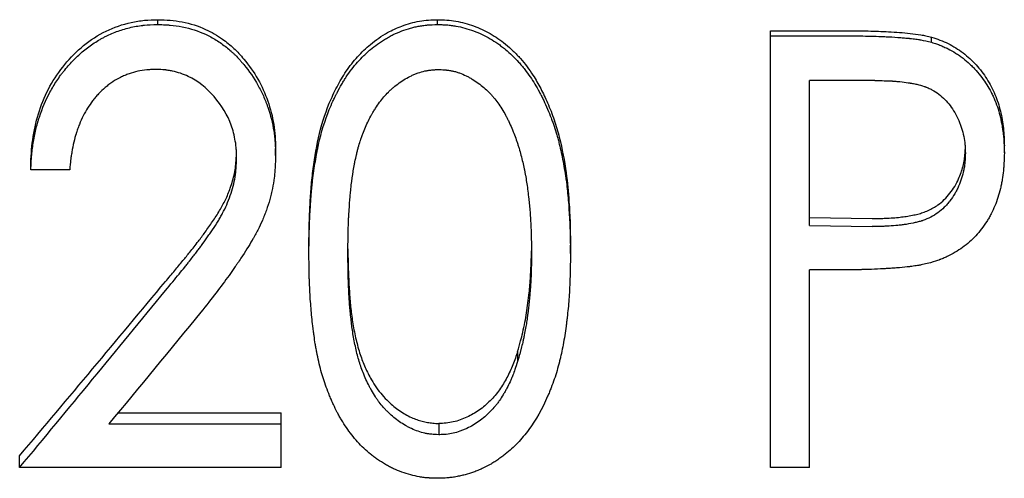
# Model space of a CAD drawing. Header units: millimetres. Extents: x 0 to 420, y 0 to 297.
# Tile 7 of 16: x 145.86 to 157.2, y 134.49 to 139.78. Entities that reach past the tile are written whole.
import ezdxf

# ---------------------------------------------------------------- set-up
doc = ezdxf.new("R2010")
doc.units = ezdxf.units.MM

msp = doc.modelspace()

# ---------------------------------------------------------------- linework, layer by layer
at = {"color": 7, "linetype": 'Continuous', "lineweight": 25}
for p, q in [((147.45, 139.726), (147.45, 139.782)), ((150.673, 139.726), (150.673, 139.782)), ((154.511, 139.596), (154.511, 139.655)), ((154.511, 139.655), (155.37, 139.655)), ((154.511, 139.596), (155.37, 139.596)), ((154.511, 134.619), (154.511, 139.596)), ((156.365, 139.521), (156.365, 139.58)), ((155.712, 139.08), (154.96, 139.08)), ((154.96, 137.408), (154.96, 139.08)), ((157.204, 138.247), (157.204, 138.326)), ((148.806, 138.216), (148.806, 138.296)), ((145.986, 138.049), (145.986, 138.131)), ((146.434, 138.049), (145.986, 138.049)), ((154.96, 137.5), (155.681, 137.489)), ((154.96, 137.408), (155.681, 137.397)), ((149.191, 137.086), (149.191, 137.184)), ((152.204, 137.086), (152.204, 137.184)), ((155.266, 136.897), (154.96, 136.897)), ((154.96, 134.619), (154.96, 136.897)), ((151.595, 135.958), (151.595, 135.841)), ((146.991, 135.25), (148.87, 135.25)), ((148.87, 135.122), (148.87, 135.25)), ((146.885, 135.122), (148.87, 135.122)), ((148.87, 134.619), (148.87, 135.122)), ((150.687, 135.126), (150.687, 134.996)), ((145.857, 134.619), (145.857, 134.755)), ((148.87, 134.619), (145.857, 134.619)), ((154.96, 134.619), (154.511, 134.619))]:
    msp.add_line(p, q, dxfattribs=at)
for points, knots in [([(145.986, 138.131), (145.988, 138.182), (145.993, 138.284), (146.017, 138.486), (146.076, 138.735), (146.197, 139.017), (146.37, 139.272), (146.586, 139.492), (146.847, 139.661), (147.092, 139.745), (147.296, 139.778), (147.399, 139.781), (147.45, 139.782)], [0, 0, 0, 0, 0.062579, 0.125147, 0.250162, 0.375855, 0.500134, 0.625111, 0.750013, 0.874889, 0.93743, 1, 1, 1, 1]), ([(145.986, 138.049), (145.987, 138.084), (145.989, 138.114), (145.991, 138.152), (145.992, 138.164), (145.993, 138.18), (145.993, 138.185), (145.994, 138.192), (145.994, 138.195), (145.994, 138.199), (145.994, 138.201), (145.997, 138.229), (145.999, 138.254), (146.005, 138.306), (146.009, 138.33), (146.021, 138.412), (146.032, 138.464), (146.049, 138.539), (146.056, 138.564), (146.066, 138.6), (146.069, 138.612), (146.075, 138.63), (146.077, 138.636), (146.08, 138.647), (146.082, 138.652), (146.118, 138.762), (146.159, 138.858), (146.218, 138.968), (146.23, 138.989), (146.257, 139.034), (146.271, 139.056), (146.299, 139.099), (146.314, 139.12), (146.337, 139.151), (146.345, 139.161), (146.361, 139.182), (146.368, 139.191), (146.411, 139.244), (146.447, 139.283), (146.501, 139.339), (146.519, 139.356), (146.556, 139.391), (146.574, 139.406), (146.633, 139.456), (146.674, 139.486), (146.739, 139.528), (146.761, 139.542), (146.795, 139.561), (146.806, 139.567), (146.829, 139.58), (146.841, 139.586), (146.897, 139.614), (146.944, 139.633), (147.016, 139.659), (147.041, 139.667), (147.092, 139.681), (147.118, 139.688), (147.169, 139.7), (147.195, 139.705), (147.233, 139.711), (147.245, 139.713), (147.264, 139.715), (147.271, 139.716), (147.28, 139.717), (147.283, 139.717), (147.29, 139.718), (147.294, 139.718), (147.33, 139.722), (147.381, 139.724), (147.45, 139.726)], [0, 0, 0, 0, 0.03125, 0.03125, 0.046875, 0.046875, 0.054688, 0.054688, 0.058594, 0.058594, 0.0625, 0.0625, 0.09375, 0.09375, 0.125, 0.125, 0.1875, 0.1875, 0.21875, 0.21875, 0.234375, 0.234375, 0.242188, 0.242188, 0.25, 0.25, 0.375, 0.375, 0.40625, 0.40625, 0.4375, 0.4375, 0.46875, 0.46875, 0.484375, 0.484375, 0.5, 0.5, 0.5625, 0.5625, 0.59375, 0.59375, 0.625, 0.625, 0.6875, 0.6875, 0.71875, 0.71875, 0.734375, 0.734375, 0.75, 0.75, 0.8125, 0.8125, 0.84375, 0.84375, 0.875, 0.875, 0.90625, 0.90625, 0.921875, 0.921875, 0.929688, 0.929688, 0.933594, 0.933594, 0.9375, 0.9375, 1, 1, 1, 1]), ([(147.45, 139.782), (147.497, 139.781), (147.591, 139.778), (147.777, 139.751), (147.986, 139.687), (148.182, 139.573), (148.327, 139.454), (148.468, 139.301), (148.609, 139.102), (148.724, 138.845), (148.782, 138.62), (148.803, 138.435), (148.805, 138.342), (148.806, 138.296)], [0, 0, 0, 0, 0.062559, 0.125092, 0.249972, 0.349781, 0.424889, 0.499982, 0.626558, 0.749906, 0.87489, 0.937437, 1, 1, 1, 1]), ([(147.45, 139.726), (147.481, 139.725), (147.509, 139.724), (147.544, 139.722), (147.555, 139.722), (147.569, 139.721), (147.574, 139.721), (147.581, 139.72), (147.583, 139.72), (147.587, 139.72), (147.588, 139.72), (147.637, 139.716), (147.682, 139.709), (147.827, 139.68), (147.916, 139.651), (148.041, 139.594), (148.082, 139.572), (148.162, 139.522), (148.202, 139.494), (148.258, 139.449), (148.276, 139.434), (148.302, 139.411), (148.311, 139.403), (148.328, 139.387), (148.335, 139.379), (148.359, 139.356), (148.375, 139.339), (148.399, 139.312), (148.407, 139.303), (148.423, 139.284), (148.432, 139.274), (148.502, 139.189), (148.556, 139.11), (148.625, 138.987), (148.646, 138.945), (148.675, 138.882), (148.684, 138.86), (148.696, 138.828), (148.701, 138.817), (148.709, 138.795), (148.712, 138.785), (148.748, 138.68), (148.771, 138.59), (148.789, 138.475), (148.792, 138.452), (148.796, 138.417), (148.797, 138.405), (148.798, 138.387), (148.799, 138.381), (148.8, 138.372), (148.8, 138.369), (148.8, 138.363), (148.801, 138.359), (148.803, 138.326), (148.805, 138.279), (148.806, 138.216)], [0, 0, 0, 0, 0.03125, 0.03125, 0.046875, 0.046875, 0.054688, 0.054688, 0.058594, 0.058594, 0.0625, 0.0625, 0.125, 0.125, 0.25, 0.25, 0.3125, 0.3125, 0.375, 0.375, 0.40625, 0.40625, 0.421875, 0.421875, 0.4375, 0.4375, 0.46875, 0.46875, 0.484375, 0.484375, 0.5, 0.5, 0.625, 0.625, 0.6875, 0.6875, 0.71875, 0.71875, 0.734375, 0.734375, 0.75, 0.75, 0.875, 0.875, 0.90625, 0.90625, 0.921875, 0.921875, 0.929688, 0.929688, 0.933594, 0.933594, 0.9375, 0.9375, 1, 1, 1, 1]), ([(149.191, 137.184), (149.191, 137.252), (149.192, 137.39), (149.2, 137.597), (149.211, 137.804), (149.239, 138.079), (149.291, 138.422), (149.392, 138.756), (149.512, 139.008), (149.617, 139.191), (149.746, 139.356), (149.876, 139.482), (149.995, 139.571), (150.113, 139.646), (150.269, 139.717), (150.429, 139.761), (150.568, 139.78), (150.638, 139.781), (150.673, 139.782)], [0, 0, 0, 0, 0.0625344, 0.1250675, 0.1876007, 0.2501308, 0.3751439, 0.5000663, 0.562578, 0.6250801, 0.6890172, 0.7500433, 0.7857184, 0.8216034, 0.8750371, 0.9374824, 0.9687369, 1, 1, 1, 1]), ([(149.191, 137.086), (149.191, 137.133), (149.191, 137.174), (149.192, 137.226), (149.192, 137.242), (149.193, 137.264), (149.193, 137.271), (149.193, 137.281), (149.193, 137.284), (149.193, 137.29), (149.193, 137.292), (149.194, 137.328), (149.195, 137.362), (149.197, 137.415), (149.197, 137.432), (149.198, 137.46), (149.199, 137.469), (149.2, 137.488), (149.2, 137.496), (149.202, 137.547), (149.204, 137.585), (149.208, 137.638), (149.209, 137.654), (149.21, 137.679), (149.211, 137.686), (149.212, 137.702), (149.212, 137.708), (149.215, 137.75), (149.218, 137.784), (149.223, 137.836), (149.225, 137.854), (149.228, 137.881), (149.229, 137.89), (149.231, 137.908), (149.232, 137.916), (149.243, 138.005), (149.253, 138.079), (149.27, 138.183), (149.276, 138.217), (149.285, 138.265), (149.288, 138.281), (149.293, 138.305), (149.294, 138.312), (149.297, 138.324), (149.298, 138.328), (149.299, 138.335), (149.3, 138.338), (149.333, 138.485), (149.374, 138.62), (149.438, 138.778), (149.452, 138.81), (149.474, 138.858), (149.482, 138.874), (149.494, 138.898), (149.498, 138.906), (149.504, 138.918), (149.506, 138.922), (149.51, 138.93), (149.512, 138.934), (149.533, 138.975), (149.551, 139.009), (149.578, 139.054), (149.586, 139.069), (149.599, 139.089), (149.603, 139.096), (149.61, 139.106), (149.612, 139.109), (149.616, 139.115), (149.617, 139.118), (149.661, 139.183), (149.705, 139.24), (149.775, 139.319), (149.799, 139.344), (149.836, 139.38), (149.849, 139.392), (149.874, 139.415), (149.887, 139.427), (149.924, 139.458), (149.952, 139.479), (150.013, 139.522), (150.044, 139.543), (150.087, 139.569), (150.102, 139.577), (150.132, 139.594), (150.147, 139.602), (150.195, 139.625), (150.228, 139.639), (150.294, 139.664), (150.328, 139.675), (150.379, 139.689), (150.396, 139.694), (150.429, 139.702), (150.446, 139.705), (150.481, 139.711), (150.499, 139.714), (150.525, 139.717), (150.534, 139.718), (150.547, 139.72), (150.551, 139.72), (150.557, 139.721), (150.56, 139.721), (150.564, 139.721), (150.567, 139.722), (150.591, 139.724), (150.626, 139.725), (150.673, 139.726)], [0, 0, 0, 0, 0.03125, 0.03125, 0.046875, 0.046875, 0.054688, 0.054688, 0.058594, 0.058594, 0.0625, 0.0625, 0.09375, 0.09375, 0.109375, 0.109375, 0.117188, 0.117188, 0.125, 0.125, 0.15625, 0.15625, 0.171875, 0.171875, 0.179688, 0.179688, 0.1875, 0.1875, 0.21875, 0.21875, 0.234375, 0.234375, 0.242188, 0.242188, 0.25, 0.25, 0.3125, 0.3125, 0.34375, 0.34375, 0.359375, 0.359375, 0.367188, 0.367188, 0.371094, 0.371094, 0.375, 0.375, 0.5, 0.5, 0.53125, 0.53125, 0.546875, 0.546875, 0.554688, 0.554688, 0.558594, 0.558594, 0.5625, 0.5625, 0.59375, 0.59375, 0.609375, 0.609375, 0.617188, 0.617188, 0.621094, 0.621094, 0.625, 0.625, 0.6875, 0.6875, 0.71875, 0.71875, 0.734375, 0.734375, 0.75, 0.75, 0.78125, 0.78125, 0.8125, 0.8125, 0.828125, 0.828125, 0.84375, 0.84375, 0.875, 0.875, 0.90625, 0.90625, 0.921875, 0.921875, 0.9375, 0.9375, 0.953125, 0.953125, 0.960938, 0.960938, 0.964844, 0.964844, 0.966797, 0.966797, 0.96875, 0.96875, 1, 1, 1, 1]), ([(150.673, 139.782), (150.708, 139.781), (150.779, 139.78), (150.919, 139.762), (151.09, 139.716), (151.283, 139.626), (151.432, 139.522), (151.546, 139.422), (151.656, 139.305), (151.765, 139.161), (151.864, 138.987), (151.946, 138.815), (152.019, 138.628), (152.097, 138.359), (152.156, 138.043), (152.187, 137.711), (152.202, 137.433), (152.203, 137.267), (152.204, 137.184)], [0, 0, 0, 0, 0.031261, 0.062515, 0.124957, 0.187001, 0.249864, 0.285663, 0.32147, 0.392595, 0.445547, 0.499874, 0.562389, 0.624904, 0.749903, 0.849945, 0.924827, 1, 1, 1, 1]), ([(150.673, 139.726), (150.697, 139.725), (150.717, 139.725), (150.744, 139.724), (150.752, 139.723), (150.763, 139.723), (150.766, 139.723), (150.771, 139.722), (150.773, 139.722), (150.776, 139.722), (150.777, 139.722), (150.796, 139.721), (150.813, 139.719), (150.839, 139.715), (150.848, 139.714), (150.866, 139.711), (150.876, 139.71), (150.952, 139.696), (151.02, 139.678), (151.157, 139.627), (151.219, 139.598), (151.308, 139.545), (151.338, 139.526), (151.382, 139.496), (151.396, 139.485), (151.425, 139.463), (151.44, 139.451), (151.509, 139.395), (151.56, 139.346), (151.619, 139.28), (151.631, 139.266), (151.655, 139.237), (151.667, 139.222), (151.701, 139.179), (151.722, 139.15), (151.76, 139.095), (151.777, 139.068), (151.811, 139.011), (151.829, 138.98), (151.855, 138.931), (151.864, 138.914), (151.877, 138.888), (151.881, 138.881), (151.888, 138.866), (151.892, 138.859), (151.91, 138.82), (151.925, 138.786), (151.955, 138.716), (151.969, 138.682), (151.988, 138.632), (151.994, 138.616), (152.005, 138.584), (152.011, 138.569), (152.027, 138.52), (152.037, 138.487), (152.052, 138.436), (152.057, 138.419), (152.064, 138.393), (152.066, 138.384), (152.071, 138.366), (152.073, 138.356), (152.092, 138.283), (152.106, 138.216), (152.126, 138.112), (152.132, 138.076), (152.141, 138.023), (152.144, 138.004), (152.148, 137.977), (152.149, 137.968), (152.151, 137.954), (152.152, 137.95), (152.153, 137.94), (152.154, 137.935), (152.163, 137.867), (152.17, 137.799), (152.18, 137.691), (152.183, 137.654), (152.188, 137.578), (152.19, 137.539), (152.195, 137.465), (152.196, 137.43), (152.198, 137.381), (152.199, 137.365), (152.2, 137.334), (152.2, 137.323), (152.202, 137.254), (152.203, 137.18), (152.204, 137.086)], [0, 0, 0, 0, 0.015625, 0.015625, 0.023438, 0.023438, 0.027344, 0.027344, 0.029297, 0.029297, 0.03125, 0.03125, 0.046875, 0.046875, 0.054688, 0.054688, 0.0625, 0.0625, 0.125, 0.125, 0.1875, 0.1875, 0.21875, 0.21875, 0.234375, 0.234375, 0.25, 0.25, 0.3125, 0.3125, 0.328125, 0.328125, 0.34375, 0.34375, 0.375, 0.375, 0.40625, 0.40625, 0.4375, 0.4375, 0.453125, 0.453125, 0.460938, 0.460938, 0.46875, 0.46875, 0.5, 0.5, 0.53125, 0.53125, 0.546875, 0.546875, 0.5625, 0.5625, 0.59375, 0.59375, 0.609375, 0.609375, 0.617188, 0.617188, 0.625, 0.625, 0.6875, 0.6875, 0.71875, 0.71875, 0.734375, 0.734375, 0.742188, 0.742188, 0.746094, 0.746094, 0.75, 0.75, 0.8125, 0.8125, 0.84375, 0.84375, 0.875, 0.875, 0.90625, 0.90625, 0.921875, 0.921875, 0.9375, 0.9375, 1, 1, 1, 1]), ([(155.37, 139.655), (155.459, 139.654), (155.625, 139.653), (155.876, 139.644), (156.078, 139.63), (156.221, 139.612), (156.303, 139.596), (156.343, 139.586), (156.365, 139.58)], [0, 0, 0, 0, 0.266792, 0.500026, 0.750017, 0.875017, 0.931621, 1, 1, 1, 1]), ([(155.37, 139.596), (155.464, 139.596), (155.553, 139.595), (155.678, 139.592), (155.719, 139.591), (155.777, 139.589), (155.796, 139.588), (155.824, 139.587), (155.833, 139.586), (155.847, 139.586), (155.852, 139.586), (155.859, 139.585), (155.861, 139.585), (155.865, 139.585), (155.867, 139.585), (155.921, 139.582), (155.968, 139.579), (156.03, 139.574), (156.05, 139.572), (156.077, 139.57), (156.086, 139.569), (156.099, 139.568), (156.103, 139.567), (156.109, 139.567), (156.111, 139.566), (156.115, 139.566), (156.117, 139.566), (156.141, 139.563), (156.163, 139.56), (156.193, 139.556), (156.204, 139.555), (156.219, 139.552), (156.224, 139.552), (156.234, 139.55), (156.239, 139.549), (156.277, 139.543), (156.317, 139.534), (156.365, 139.521)], [0, 0, 0, 0, 0.25, 0.25, 0.375, 0.375, 0.4375, 0.4375, 0.46875, 0.46875, 0.484375, 0.484375, 0.492188, 0.492188, 0.5, 0.5, 0.625, 0.625, 0.6875, 0.6875, 0.71875, 0.71875, 0.734375, 0.734375, 0.742188, 0.742188, 0.75, 0.75, 0.8125, 0.8125, 0.84375, 0.84375, 0.859375, 0.859375, 0.875, 0.875, 1, 1, 1, 1]), ([(156.365, 139.58), (156.398, 139.57), (156.463, 139.549), (156.587, 139.494), (156.733, 139.404), (156.882, 139.264), (157.007, 139.102), (157.101, 138.922), (157.164, 138.728), (157.197, 138.528), (157.202, 138.394), (157.204, 138.326)], [0, 0, 0, 0, 0.062551, 0.125088, 0.250014, 0.37493, 0.499933, 0.624908, 0.749875, 0.874925, 1, 1, 1, 1]), ([(156.365, 139.521), (156.387, 139.514), (156.406, 139.508), (156.43, 139.499), (156.437, 139.497), (156.447, 139.493), (156.451, 139.492), (156.455, 139.49), (156.457, 139.49), (156.459, 139.489), (156.46, 139.489), (156.477, 139.482), (156.493, 139.476), (156.516, 139.465), (156.524, 139.461), (156.54, 139.454), (156.548, 139.45), (156.585, 139.431), (156.614, 139.415), (156.657, 139.387), (156.672, 139.378), (156.7, 139.358), (156.715, 139.347), (156.755, 139.316), (156.781, 139.293), (156.819, 139.258), (156.831, 139.246), (156.855, 139.222), (156.866, 139.21), (156.926, 139.141), (156.967, 139.086), (157.019, 139.005), (157.035, 138.977), (157.059, 138.931), (157.066, 138.915), (157.081, 138.883), (157.089, 138.866), (157.109, 138.818), (157.121, 138.786), (157.142, 138.721), (157.151, 138.687), (157.166, 138.622), (157.173, 138.589), (157.181, 138.538), (157.184, 138.521), (157.188, 138.495), (157.189, 138.487), (157.19, 138.474), (157.191, 138.469), (157.192, 138.463), (157.192, 138.461), (157.192, 138.456), (157.193, 138.454), (157.198, 138.401), (157.202, 138.333), (157.204, 138.247)], [0, 0, 0, 0, 0.03125, 0.03125, 0.046875, 0.046875, 0.054688, 0.054688, 0.058594, 0.058594, 0.0625, 0.0625, 0.09375, 0.09375, 0.109375, 0.109375, 0.125, 0.125, 0.1875, 0.1875, 0.21875, 0.21875, 0.25, 0.25, 0.3125, 0.3125, 0.34375, 0.34375, 0.375, 0.375, 0.5, 0.5, 0.5625, 0.5625, 0.59375, 0.59375, 0.625, 0.625, 0.6875, 0.6875, 0.75, 0.75, 0.8125, 0.8125, 0.84375, 0.84375, 0.859375, 0.859375, 0.867188, 0.867188, 0.871094, 0.871094, 0.875, 0.875, 1, 1, 1, 1]), ([(147.428, 139.209), (147.405, 139.208), (147.384, 139.207), (147.358, 139.206), (147.349, 139.205), (147.338, 139.204), (147.335, 139.204), (147.33, 139.204), (147.328, 139.204), (147.325, 139.203), (147.324, 139.203), (147.287, 139.2), (147.251, 139.194), (147.184, 139.179), (147.151, 139.17), (147.101, 139.152), (147.084, 139.146), (147.059, 139.135), (147.051, 139.132), (147.035, 139.124), (147.026, 139.12), (146.989, 139.102), (146.959, 139.085), (146.915, 139.055), (146.9, 139.045), (146.879, 139.028), (146.871, 139.023), (146.857, 139.011), (146.849, 139.005), (146.816, 138.976), (146.791, 138.952), (146.754, 138.914), (146.742, 138.9), (146.725, 138.88), (146.719, 138.873), (146.708, 138.859), (146.702, 138.851), (146.657, 138.793), (146.621, 138.735), (146.574, 138.641), (146.559, 138.608), (146.538, 138.557), (146.532, 138.539), (146.522, 138.512), (146.519, 138.503), (146.515, 138.49), (146.513, 138.485), (146.511, 138.478), (146.51, 138.476), (146.509, 138.471), (146.508, 138.468), (146.498, 138.439), (146.49, 138.407), (146.473, 138.335), (146.465, 138.293), (146.456, 138.238), (146.453, 138.221), (146.449, 138.196), (146.448, 138.188), (146.446, 138.173), (146.445, 138.168), (146.442, 138.133), (146.438, 138.096), (146.434, 138.049)], [0, 0, 0, 0, 0.03125, 0.03125, 0.046875, 0.046875, 0.054688, 0.054688, 0.058594, 0.058594, 0.0625, 0.0625, 0.125, 0.125, 0.1875, 0.1875, 0.21875, 0.21875, 0.234375, 0.234375, 0.25, 0.25, 0.3125, 0.3125, 0.34375, 0.34375, 0.359375, 0.359375, 0.375, 0.375, 0.4375, 0.4375, 0.46875, 0.46875, 0.484375, 0.484375, 0.5, 0.5, 0.625, 0.625, 0.6875, 0.6875, 0.71875, 0.71875, 0.734375, 0.734375, 0.742188, 0.742188, 0.746094, 0.746094, 0.75, 0.75, 0.8125, 0.8125, 0.875, 0.875, 0.90625, 0.90625, 0.921875, 0.921875, 0.9375, 0.9375, 1, 1, 1, 1]), ([(148.357, 138.19), (148.357, 138.211), (148.357, 138.23), (148.356, 138.254), (148.355, 138.261), (148.355, 138.271), (148.355, 138.274), (148.354, 138.28), (148.354, 138.282), (148.352, 138.316), (148.348, 138.348), (148.331, 138.446), (148.315, 138.508), (148.253, 138.683), (148.187, 138.792), (148.011, 138.997), (147.911, 139.075), (147.743, 139.155), (147.683, 139.175), (147.602, 139.192), (147.586, 139.195), (147.562, 139.199), (147.554, 139.2), (147.543, 139.202), (147.539, 139.202), (147.533, 139.203), (147.531, 139.203), (147.527, 139.203), (147.525, 139.204), (147.502, 139.206), (147.471, 139.207), (147.428, 139.209)], [0, 0, 0, 0, 0.03125, 0.03125, 0.046875, 0.046875, 0.054688, 0.054688, 0.0625, 0.0625, 0.125, 0.125, 0.25, 0.25, 0.5, 0.5, 0.75, 0.75, 0.875, 0.875, 0.90625, 0.90625, 0.921875, 0.921875, 0.929688, 0.929688, 0.933594, 0.933594, 0.9375, 0.9375, 1, 1, 1, 1]), ([(149.64, 137.088), (149.64, 137.223), (149.642, 137.332), (149.645, 137.415), (149.645, 137.418), (149.645, 137.422), (149.645, 137.424), (149.646, 137.429), (149.646, 137.433), (149.646, 137.445), (149.646, 137.452), (149.647, 137.474), (149.648, 137.489), (149.65, 137.532), (149.652, 137.56), (149.657, 137.642), (149.66, 137.693), (149.665, 137.743), (149.666, 137.748), (149.666, 137.756), (149.667, 137.76), (149.668, 137.772), (149.669, 137.78), (149.671, 137.803), (149.673, 137.818), (149.677, 137.863), (149.681, 137.891), (149.691, 137.972), (149.698, 138.021), (149.706, 138.07), (149.708, 138.078), (149.71, 138.09), (149.711, 138.097), (149.715, 138.117), (149.717, 138.13), (149.726, 138.17), (149.732, 138.197), (149.742, 138.239), (149.745, 138.254), (149.753, 138.282), (149.756, 138.296), (149.767, 138.335), (149.775, 138.36), (149.783, 138.386), (149.785, 138.39), (149.787, 138.397), (149.788, 138.401), (149.792, 138.411), (149.794, 138.418), (149.802, 138.439), (149.807, 138.453), (149.822, 138.493), (149.832, 138.519), (149.865, 138.595), (149.887, 138.641), (149.913, 138.687), (149.915, 138.691), (149.919, 138.697), (149.921, 138.701), (149.927, 138.71), (149.93, 138.717), (149.942, 138.736), (149.95, 138.749), (149.973, 138.785), (149.989, 138.808), (150.038, 138.874), (150.071, 138.913), (150.11, 138.951), (150.115, 138.956), (150.125, 138.965), (150.13, 138.97), (150.145, 138.984), (150.155, 138.993), (150.187, 139.019), (150.208, 139.036), (150.253, 139.068), (150.277, 139.084), (150.324, 139.113), (150.348, 139.125), (150.377, 139.139), (150.384, 139.142), (150.397, 139.148), (150.403, 139.151), (150.422, 139.159), (150.435, 139.164), (150.474, 139.177), (150.499, 139.185), (150.538, 139.193), (150.55, 139.195), (150.577, 139.199), (150.591, 139.201), (150.608, 139.203), (150.608, 139.203), (150.61, 139.203), (150.612, 139.203), (150.615, 139.204), (150.618, 139.204), (150.627, 139.204), (150.633, 139.205), (150.653, 139.206), (150.669, 139.208), (150.687, 139.209)], [0, 0, 0, 0, 0.125, 0.125, 0.126953, 0.126953, 0.128906, 0.128906, 0.132812, 0.132812, 0.140625, 0.140625, 0.15625, 0.15625, 0.1875, 0.1875, 0.25, 0.25, 0.253906, 0.253906, 0.257812, 0.257812, 0.265625, 0.265625, 0.28125, 0.28125, 0.3125, 0.3125, 0.375, 0.375, 0.382812, 0.382812, 0.390625, 0.390625, 0.40625, 0.40625, 0.4375, 0.4375, 0.453125, 0.453125, 0.46875, 0.46875, 0.5, 0.5, 0.503906, 0.503906, 0.507812, 0.507812, 0.515625, 0.515625, 0.53125, 0.53125, 0.5625, 0.5625, 0.625, 0.625, 0.628906, 0.628906, 0.632812, 0.632812, 0.640625, 0.640625, 0.65625, 0.65625, 0.6875, 0.6875, 0.75, 0.75, 0.757812, 0.757812, 0.765625, 0.765625, 0.78125, 0.78125, 0.8125, 0.8125, 0.84375, 0.84375, 0.875, 0.875, 0.882812, 0.882812, 0.890625, 0.890625, 0.90625, 0.90625, 0.9375, 0.9375, 0.953125, 0.953125, 0.96875, 0.96875, 0.970703, 0.970703, 0.972656, 0.972656, 0.976562, 0.976562, 0.984375, 0.984375, 1, 1, 1, 1]), ([(150.687, 139.209), (150.723, 139.206), (150.751, 139.204), (150.77, 139.202), (150.772, 139.202), (150.776, 139.202), (150.778, 139.201), (150.783, 139.201), (150.787, 139.2), (150.797, 139.199), (150.804, 139.198), (150.824, 139.195), (150.837, 139.192), (150.861, 139.187), (150.875, 139.184), (150.9, 139.176), (150.913, 139.172), (150.951, 139.158), (150.977, 139.147), (151.009, 139.131), (151.014, 139.129), (151.026, 139.123), (151.032, 139.12), (151.049, 139.11), (151.061, 139.103), (151.096, 139.082), (151.119, 139.066), (151.165, 139.033), (151.186, 139.016), (151.227, 138.981), (151.247, 138.963), (151.276, 138.934), (151.284, 138.925), (151.302, 138.906), (151.31, 138.896), (151.336, 138.866), (151.352, 138.845), (151.4, 138.779), (151.43, 138.731), (151.459, 138.676), (151.461, 138.673), (151.464, 138.668), (151.465, 138.665), (151.469, 138.657), (151.472, 138.651), (151.481, 138.633), (151.487, 138.621), (151.504, 138.584), (151.516, 138.558), (151.54, 138.503), (151.55, 138.478), (151.569, 138.427), (151.578, 138.402), (151.588, 138.372), (151.591, 138.365), (151.595, 138.351), (151.597, 138.345), (151.603, 138.325), (151.608, 138.312), (151.62, 138.272), (151.627, 138.245), (151.648, 138.166), (151.661, 138.114), (151.673, 138.055), (151.674, 138.05), (151.676, 138.038), (151.677, 138.032), (151.681, 138.013), (151.683, 138.001), (151.69, 137.963), (151.694, 137.936), (151.707, 137.856), (151.714, 137.799), (151.722, 137.735), (151.722, 137.733), (151.723, 137.727), (151.723, 137.724), (151.724, 137.714), (151.725, 137.708), (151.727, 137.689), (151.728, 137.676), (151.732, 137.638), (151.734, 137.611), (151.741, 137.53), (151.744, 137.473), (151.747, 137.41), (151.748, 137.408), (151.748, 137.403), (151.748, 137.4), (151.748, 137.391), (151.749, 137.385), (151.749, 137.368), (151.75, 137.356), (151.751, 137.318), (151.752, 137.293), (151.754, 137.211), (151.755, 137.152), (151.755, 137.088)], [0, 0, 0, 0, 0.03125, 0.03125, 0.033203, 0.033203, 0.035156, 0.035156, 0.039062, 0.039062, 0.046875, 0.046875, 0.0625, 0.0625, 0.078125, 0.078125, 0.09375, 0.09375, 0.125, 0.125, 0.132812, 0.132812, 0.140625, 0.140625, 0.15625, 0.15625, 0.1875, 0.1875, 0.21875, 0.21875, 0.25, 0.25, 0.265625, 0.265625, 0.28125, 0.28125, 0.3125, 0.3125, 0.375, 0.375, 0.378906, 0.378906, 0.382812, 0.382812, 0.390625, 0.390625, 0.40625, 0.40625, 0.4375, 0.4375, 0.46875, 0.46875, 0.5, 0.5, 0.507812, 0.507812, 0.515625, 0.515625, 0.53125, 0.53125, 0.5625, 0.5625, 0.625, 0.625, 0.632812, 0.632812, 0.640625, 0.640625, 0.65625, 0.65625, 0.6875, 0.6875, 0.75, 0.75, 0.753906, 0.753906, 0.757812, 0.757812, 0.765625, 0.765625, 0.78125, 0.78125, 0.8125, 0.8125, 0.875, 0.875, 0.878906, 0.878906, 0.882812, 0.882812, 0.890625, 0.890625, 0.90625, 0.90625, 0.9375, 0.9375, 1, 1, 1, 1]), ([(155.712, 139.08), (155.791, 139.079), (155.855, 139.078), (155.907, 139.075), (155.912, 139.075), (155.92, 139.074), (155.924, 139.074), (155.937, 139.073), (155.945, 139.072), (155.969, 139.07), (155.985, 139.069), (156.033, 139.064), (156.064, 139.06), (156.098, 139.055), (156.103, 139.054), (156.112, 139.053), (156.116, 139.052), (156.129, 139.05), (156.138, 139.049), (156.163, 139.044), (156.179, 139.041), (156.226, 139.03), (156.254, 139.022), (156.284, 139.011), (156.288, 139.01), (156.296, 139.007), (156.3, 139.005), (156.312, 139.001), (156.319, 138.998), (156.341, 138.988), (156.356, 138.981), (156.398, 138.959), (156.424, 138.942), (156.474, 138.904), (156.496, 138.884), (156.539, 138.84), (156.56, 138.817), (156.617, 138.741), (156.65, 138.683), (156.682, 138.611), (156.685, 138.605), (156.691, 138.59), (156.694, 138.583), (156.702, 138.561), (156.707, 138.546), (156.722, 138.5), (156.73, 138.469), (156.743, 138.403), (156.748, 138.373), (156.75, 138.339), (156.751, 138.338), (156.751, 138.335), (156.751, 138.334), (156.751, 138.33), (156.751, 138.326), (156.752, 138.316), (156.752, 138.309), (156.754, 138.285), (156.754, 138.266), (156.755, 138.245)], [0, 0, 0, 0, 0.125, 0.125, 0.132812, 0.132812, 0.140625, 0.140625, 0.15625, 0.15625, 0.1875, 0.1875, 0.25, 0.25, 0.257812, 0.257812, 0.265625, 0.265625, 0.28125, 0.28125, 0.3125, 0.3125, 0.375, 0.375, 0.382812, 0.382812, 0.390625, 0.390625, 0.40625, 0.40625, 0.4375, 0.4375, 0.5, 0.5, 0.5625, 0.5625, 0.625, 0.625, 0.75, 0.75, 0.765625, 0.765625, 0.78125, 0.78125, 0.8125, 0.8125, 0.875, 0.875, 0.9375, 0.9375, 0.941406, 0.941406, 0.945312, 0.945312, 0.953125, 0.953125, 0.96875, 0.96875, 1, 1, 1, 1]), ([(147.538, 136.764), (147.574, 136.806), (147.641, 136.886), (147.735, 136.999), (147.825, 137.11), (147.911, 137.219), (147.998, 137.336), (148.081, 137.453), (148.161, 137.577), (148.231, 137.705), (148.279, 137.821), (148.312, 137.924), (148.333, 138.009), (148.346, 138.093), (148.353, 138.169), (148.355, 138.217), (148.356, 138.237)], [0, 0, 0, 0, 0.0971641, 0.1820789, 0.2547513, 0.3469744, 0.4226047, 0.5095008, 0.5974328, 0.6784528, 0.7641805, 0.8162366, 0.866758, 0.9161487, 0.9645226, 1, 1, 1, 1]), ([(148.806, 138.216), (148.805, 138.187), (148.805, 138.162), (148.803, 138.13), (148.803, 138.121), (148.802, 138.107), (148.802, 138.103), (148.802, 138.097), (148.802, 138.095), (148.802, 138.091), (148.801, 138.09), (148.8, 138.065), (148.798, 138.042), (148.795, 138), (148.793, 137.98), (148.785, 137.919), (148.778, 137.877), (148.765, 137.814), (148.76, 137.793), (148.75, 137.751), (148.745, 137.729), (148.728, 137.667), (148.715, 137.627), (148.693, 137.566), (148.686, 137.546), (148.674, 137.517), (148.67, 137.507), (148.662, 137.487), (148.658, 137.476), (148.638, 137.432), (148.621, 137.395), (148.592, 137.338), (148.581, 137.319), (148.565, 137.29), (148.56, 137.28), (148.551, 137.265), (148.549, 137.26), (148.544, 137.252), (148.543, 137.25), (148.54, 137.245), (148.538, 137.242), (148.5, 137.176), (148.457, 137.107), (148.394, 137.012), (148.381, 136.992), (148.364, 136.968), (148.36, 136.963), (148.354, 136.953), (148.351, 136.949), (148.344, 136.938), (148.339, 136.931), (148.313, 136.895), (148.292, 136.864), (148.179, 136.708), (148.071, 136.566), (147.945, 136.409)], [0, 0, 0, 0, 0.03125, 0.03125, 0.046875, 0.046875, 0.054688, 0.054688, 0.058594, 0.058594, 0.0625, 0.0625, 0.09375, 0.09375, 0.125, 0.125, 0.1875, 0.1875, 0.21875, 0.21875, 0.25, 0.25, 0.3125, 0.3125, 0.34375, 0.34375, 0.359375, 0.359375, 0.375, 0.375, 0.4375, 0.4375, 0.46875, 0.46875, 0.484375, 0.484375, 0.492188, 0.492188, 0.496094, 0.496094, 0.5, 0.5, 0.625, 0.625, 0.65625, 0.65625, 0.664062, 0.664062, 0.671875, 0.671875, 0.6875, 0.6875, 0.75, 0.75, 1, 1, 1, 1]), ([(155.681, 137.489), (155.71, 137.489), (155.762, 137.49), (155.842, 137.492), (155.92, 137.497), (155.999, 137.504), (156.074, 137.514), (156.142, 137.526), (156.206, 137.54), (156.267, 137.558), (156.326, 137.581), (156.384, 137.61), (156.448, 137.651), (156.514, 137.706), (156.579, 137.779), (156.634, 137.86), (156.676, 137.94), (156.707, 138.018), (156.729, 138.093), (156.744, 138.167), (156.751, 138.232), (156.753, 138.27), (156.753, 138.284)], [0, 0, 0, 0, 0.057364, 0.10128, 0.156971, 0.211081, 0.256676, 0.304394, 0.347115, 0.384985, 0.428181, 0.470797, 0.513243, 0.57653, 0.641457, 0.705061, 0.769735, 0.820381, 0.871867, 0.923808, 0.971593, 1, 1, 1, 1]), ([(156.755, 138.245), (156.754, 138.201), (156.752, 138.168), (156.75, 138.145), (156.75, 138.143), (156.75, 138.138), (156.749, 138.136), (156.749, 138.13), (156.748, 138.126), (156.747, 138.114), (156.746, 138.106), (156.743, 138.082), (156.74, 138.065), (156.73, 138.017), (156.721, 137.984), (156.702, 137.922), (156.69, 137.891), (156.671, 137.847), (156.663, 137.832), (156.648, 137.802), (156.64, 137.788), (156.615, 137.746), (156.597, 137.719), (156.568, 137.68), (156.557, 137.667), (156.535, 137.642), (156.524, 137.63), (156.489, 137.596), (156.464, 137.575), (156.386, 137.518), (156.327, 137.488), (156.26, 137.465), (156.258, 137.464), (156.251, 137.462), (156.248, 137.461), (156.237, 137.458), (156.23, 137.456), (156.209, 137.449), (156.194, 137.446), (156.146, 137.435), (156.111, 137.428), (156.068, 137.421), (156.066, 137.421), (156.058, 137.42), (156.054, 137.419), (156.043, 137.418), (156.035, 137.417), (156.011, 137.414), (155.995, 137.412), (155.944, 137.407), (155.908, 137.404), (155.859, 137.401), (155.843, 137.4), (155.82, 137.399), (155.812, 137.399), (155.8, 137.398), (155.794, 137.398), (155.759, 137.397), (155.723, 137.397), (155.681, 137.397)], [0, 0, 0, 0, 0.0625, 0.0625, 0.066406, 0.066406, 0.070312, 0.070312, 0.078125, 0.078125, 0.09375, 0.09375, 0.125, 0.125, 0.1875, 0.1875, 0.25, 0.25, 0.28125, 0.28125, 0.3125, 0.3125, 0.375, 0.375, 0.40625, 0.40625, 0.4375, 0.4375, 0.5, 0.5, 0.625, 0.625, 0.632812, 0.632812, 0.640625, 0.640625, 0.65625, 0.65625, 0.6875, 0.6875, 0.75, 0.75, 0.757812, 0.757812, 0.765625, 0.765625, 0.78125, 0.78125, 0.8125, 0.8125, 0.875, 0.875, 0.90625, 0.90625, 0.921875, 0.921875, 0.9375, 0.9375, 1, 1, 1, 1]), ([(157.204, 138.247), (157.203, 138.202), (157.201, 138.163), (157.199, 138.111), (157.198, 138.095), (157.196, 138.073), (157.196, 138.066), (157.195, 138.056), (157.195, 138.053), (157.194, 138.048), (157.194, 138.046), (157.194, 138.043), (157.194, 138.042), (157.19, 138.006), (157.185, 137.972), (157.177, 137.921), (157.174, 137.904), (157.167, 137.87), (157.163, 137.854), (157.142, 137.765), (157.121, 137.698), (157.081, 137.603), (157.067, 137.572), (157.044, 137.528), (157.036, 137.513), (157.024, 137.491), (157.02, 137.484), (157.011, 137.47), (157.007, 137.464), (156.964, 137.396), (156.922, 137.341), (156.829, 137.241), (156.777, 137.195), (156.668, 137.116), (156.608, 137.081), (156.53, 137.043), (156.514, 137.036), (156.49, 137.026), (156.482, 137.023), (156.47, 137.018), (156.466, 137.017), (156.46, 137.015), (156.458, 137.014), (156.454, 137.012), (156.452, 137.011), (156.429, 137.003), (156.396, 136.992), (156.352, 136.979)], [0, 0, 0, 0, 0.0625, 0.0625, 0.09375, 0.09375, 0.109375, 0.109375, 0.117188, 0.117188, 0.121094, 0.121094, 0.125, 0.125, 0.1875, 0.1875, 0.21875, 0.21875, 0.25, 0.25, 0.375, 0.375, 0.4375, 0.4375, 0.46875, 0.46875, 0.484375, 0.484375, 0.5, 0.5, 0.625, 0.625, 0.75, 0.75, 0.875, 0.875, 0.90625, 0.90625, 0.921875, 0.921875, 0.929688, 0.929688, 0.933594, 0.933594, 0.9375, 0.9375, 1, 1, 1, 1]), ([(147.538, 136.66), (147.596, 136.729), (147.648, 136.792), (147.717, 136.878), (147.739, 136.905), (147.77, 136.943), (147.78, 136.956), (147.795, 136.974), (147.799, 136.98), (147.806, 136.989), (147.809, 136.992), (147.812, 136.996), (147.813, 136.997), (147.815, 137), (147.816, 137.001), (147.846, 137.04), (147.872, 137.073), (147.906, 137.117), (147.916, 137.13), (147.931, 137.15), (147.935, 137.156), (147.942, 137.165), (147.944, 137.168), (147.948, 137.173), (147.95, 137.175), (147.973, 137.207), (147.994, 137.236), (148.026, 137.281), (148.036, 137.296), (148.058, 137.328), (148.068, 137.343), (148.103, 137.394), (148.124, 137.427), (148.153, 137.475), (148.162, 137.49), (148.175, 137.513), (148.179, 137.52), (148.187, 137.535), (148.191, 137.542), (148.229, 137.613), (148.259, 137.681), (148.297, 137.789), (148.308, 137.825), (148.326, 137.897), (148.334, 137.933), (148.342, 137.985), (148.345, 138.003), (148.348, 138.031), (148.349, 138.04), (148.35, 138.054), (148.35, 138.059), (148.351, 138.066), (148.351, 138.069), (148.352, 138.074), (148.352, 138.077), (148.354, 138.103), (148.356, 138.14), (148.357, 138.19)], [0, 0, 0, 0, 0.125, 0.125, 0.1875, 0.1875, 0.21875, 0.21875, 0.234375, 0.234375, 0.242188, 0.242188, 0.246094, 0.246094, 0.25, 0.25, 0.3125, 0.3125, 0.34375, 0.34375, 0.359375, 0.359375, 0.367188, 0.367188, 0.375, 0.375, 0.4375, 0.4375, 0.46875, 0.46875, 0.5, 0.5, 0.5625, 0.5625, 0.59375, 0.59375, 0.609375, 0.609375, 0.625, 0.625, 0.75, 0.75, 0.8125, 0.8125, 0.875, 0.875, 0.90625, 0.90625, 0.921875, 0.921875, 0.929688, 0.929688, 0.933594, 0.933594, 0.9375, 0.9375, 1, 1, 1, 1]), ([(150.673, 134.494), (150.65, 134.495), (150.629, 134.495), (150.603, 134.496), (150.595, 134.496), (150.584, 134.497), (150.581, 134.497), (150.576, 134.498), (150.574, 134.498), (150.571, 134.498), (150.57, 134.498), (150.551, 134.499), (150.534, 134.501), (150.508, 134.504), (150.499, 134.506), (150.482, 134.508), (150.472, 134.51), (150.431, 134.517), (150.397, 134.524), (150.329, 134.542), (150.296, 134.553), (150.226, 134.578), (150.193, 134.591), (150.15, 134.612), (150.135, 134.619), (150.104, 134.635), (150.088, 134.645), (150.04, 134.673), (150.01, 134.692), (149.967, 134.721), (149.953, 134.731), (149.926, 134.751), (149.913, 134.761), (149.847, 134.816), (149.797, 134.863), (149.704, 134.966), (149.661, 135.023), (149.603, 135.108), (149.584, 135.137), (149.557, 135.182), (149.549, 135.197), (149.532, 135.227), (149.524, 135.24), (149.502, 135.283), (149.487, 135.314), (149.465, 135.361), (149.458, 135.378), (149.443, 135.411), (149.436, 135.429), (149.415, 135.48), (149.402, 135.513), (149.378, 135.578), (149.367, 135.611), (149.338, 135.701), (149.32, 135.769), (149.295, 135.878), (149.288, 135.913), (149.278, 135.964), (149.275, 135.981), (149.27, 136.006), (149.269, 136.014), (149.266, 136.03), (149.264, 136.038), (149.259, 136.075), (149.254, 136.106), (149.247, 136.158), (149.244, 136.176), (149.241, 136.203), (149.24, 136.213), (149.238, 136.227), (149.237, 136.232), (149.236, 136.242), (149.235, 136.248), (149.227, 136.318), (149.22, 136.385), (149.212, 136.489), (149.209, 136.525), (149.204, 136.596), (149.202, 136.633), (149.199, 136.703), (149.197, 136.738), (149.195, 136.791), (149.195, 136.808), (149.194, 136.834), (149.194, 136.842), (149.194, 136.855), (149.194, 136.86), (149.193, 136.866), (149.193, 136.868), (149.193, 136.873), (149.193, 136.875), (149.192, 136.923), (149.191, 136.993), (149.191, 137.086)], [0, 0, 0, 0, 0.015625, 0.015625, 0.023438, 0.023438, 0.027344, 0.027344, 0.029297, 0.029297, 0.03125, 0.03125, 0.046875, 0.046875, 0.054688, 0.054688, 0.0625, 0.0625, 0.09375, 0.09375, 0.125, 0.125, 0.15625, 0.15625, 0.171875, 0.171875, 0.1875, 0.1875, 0.21875, 0.21875, 0.234375, 0.234375, 0.25, 0.25, 0.3125, 0.3125, 0.375, 0.375, 0.40625, 0.40625, 0.421875, 0.421875, 0.4375, 0.4375, 0.46875, 0.46875, 0.484375, 0.484375, 0.5, 0.5, 0.53125, 0.53125, 0.5625, 0.5625, 0.625, 0.625, 0.65625, 0.65625, 0.671875, 0.671875, 0.679688, 0.679688, 0.6875, 0.6875, 0.71875, 0.71875, 0.734375, 0.734375, 0.742188, 0.742188, 0.746094, 0.746094, 0.75, 0.75, 0.8125, 0.8125, 0.84375, 0.84375, 0.875, 0.875, 0.90625, 0.90625, 0.921875, 0.921875, 0.929688, 0.929688, 0.933594, 0.933594, 0.935547, 0.935547, 0.9375, 0.9375, 1, 1, 1, 1]), ([(149.64, 137.138), (149.64, 137.086), (149.641, 136.979), (149.647, 136.81), (149.657, 136.633), (149.672, 136.453), (149.696, 136.272), (149.731, 136.095), (149.777, 135.926), (149.837, 135.772), (149.901, 135.644), (149.968, 135.538), (150.033, 135.454), (150.118, 135.363), (150.229, 135.272), (150.343, 135.207), (150.432, 135.17), (150.494, 135.151), (150.556, 135.137), (150.62, 135.13), (150.664, 135.127), (150.687, 135.126)], [0, 0, 0, 0, 0.061554, 0.127825, 0.201497, 0.274536, 0.344357, 0.419624, 0.490559, 0.554246, 0.617928, 0.662268, 0.703309, 0.745314, 0.810451, 0.872603, 0.89912, 0.92422, 0.948394, 0.972816, 1, 1, 1, 1]), ([(150.687, 134.996), (150.651, 134.998), (150.624, 135), (150.605, 135.002), (150.602, 135.002), (150.598, 135.003), (150.597, 135.003), (150.591, 135.003), (150.588, 135.004), (150.577, 135.005), (150.57, 135.006), (150.55, 135.009), (150.537, 135.012), (150.501, 135.02), (150.475, 135.027), (150.424, 135.045), (150.398, 135.055), (150.365, 135.071), (150.36, 135.073), (150.348, 135.079), (150.342, 135.082), (150.324, 135.091), (150.313, 135.097), (150.279, 135.117), (150.256, 135.131), (150.19, 135.178), (150.147, 135.213), (150.101, 135.258), (150.097, 135.262), (150.088, 135.271), (150.083, 135.276), (150.069, 135.29), (150.06, 135.3), (150.033, 135.33), (150.016, 135.352), (149.995, 135.379), (149.992, 135.383), (149.985, 135.393), (149.982, 135.398), (149.971, 135.414), (149.963, 135.424), (149.941, 135.458), (149.926, 135.483), (149.909, 135.512), (149.908, 135.514), (149.905, 135.52), (149.904, 135.522), (149.899, 135.531), (149.896, 135.536), (149.887, 135.553), (149.881, 135.565), (149.863, 135.601), (149.851, 135.626), (149.827, 135.681), (149.817, 135.706), (149.798, 135.756), (149.789, 135.78), (149.766, 135.852), (149.752, 135.902), (149.733, 135.981), (149.727, 136.009), (149.715, 136.064), (149.71, 136.093), (149.7, 136.148), (149.696, 136.175), (149.688, 136.227), (149.685, 136.251), (149.676, 136.325), (149.67, 136.379), (149.664, 136.443), (149.664, 136.445), (149.663, 136.452), (149.663, 136.455), (149.662, 136.464), (149.662, 136.47), (149.66, 136.489), (149.659, 136.502), (149.656, 136.541), (149.655, 136.567), (149.65, 136.648), (149.647, 136.705), (149.645, 136.765), (149.645, 136.766), (149.645, 136.768), (149.645, 136.77), (149.645, 136.773), (149.645, 136.776), (149.644, 136.784), (149.644, 136.789), (149.644, 136.806), (149.643, 136.817), (149.642, 136.853), (149.642, 136.878), (149.641, 136.959), (149.64, 137.02), (149.64, 137.088)], [0, 0, 0, 0, 0.03125, 0.03125, 0.033203, 0.033203, 0.035156, 0.035156, 0.039062, 0.039062, 0.046875, 0.046875, 0.0625, 0.0625, 0.09375, 0.09375, 0.125, 0.125, 0.132812, 0.132812, 0.140625, 0.140625, 0.15625, 0.15625, 0.1875, 0.1875, 0.25, 0.25, 0.257812, 0.257812, 0.265625, 0.265625, 0.28125, 0.28125, 0.3125, 0.3125, 0.320312, 0.320312, 0.328125, 0.328125, 0.34375, 0.34375, 0.375, 0.375, 0.378906, 0.378906, 0.382812, 0.382812, 0.390625, 0.390625, 0.40625, 0.40625, 0.4375, 0.4375, 0.46875, 0.46875, 0.5, 0.5, 0.5625, 0.5625, 0.59375, 0.59375, 0.625, 0.625, 0.65625, 0.65625, 0.6875, 0.6875, 0.75, 0.75, 0.753906, 0.753906, 0.757812, 0.757812, 0.765625, 0.765625, 0.78125, 0.78125, 0.8125, 0.8125, 0.875, 0.875, 0.876953, 0.876953, 0.878906, 0.878906, 0.882812, 0.882812, 0.890625, 0.890625, 0.90625, 0.90625, 0.9375, 0.9375, 1, 1, 1, 1]), ([(152.204, 137.086), (152.203, 137.039), (152.203, 136.998), (152.202, 136.946), (152.202, 136.93), (152.202, 136.908), (152.202, 136.901), (152.201, 136.891), (152.201, 136.888), (152.201, 136.883), (152.201, 136.882), (152.201, 136.878), (152.201, 136.878), (152.2, 136.839), (152.199, 136.804), (152.197, 136.751), (152.196, 136.734), (152.195, 136.699), (152.194, 136.683), (152.189, 136.593), (152.184, 136.522), (152.174, 136.418), (152.17, 136.383), (152.164, 136.332), (152.162, 136.315), (152.159, 136.289), (152.158, 136.281), (152.156, 136.264), (152.155, 136.256), (152.144, 136.174), (152.133, 136.103), (152.113, 136), (152.106, 135.967), (152.096, 135.917), (152.092, 135.9), (152.084, 135.868), (152.081, 135.852), (152.06, 135.769), (152.04, 135.703), (152.007, 135.604), (151.995, 135.571), (151.975, 135.522), (151.969, 135.506), (151.959, 135.481), (151.955, 135.473), (151.948, 135.457), (151.945, 135.449), (151.878, 135.295), (151.805, 135.167), (151.683, 135), (151.64, 134.948), (151.55, 134.853), (151.504, 134.811), (151.441, 134.761), (151.427, 134.751), (151.399, 134.73), (151.385, 134.72), (151.352, 134.698), (151.336, 134.688), (151.314, 134.674), (151.307, 134.67), (151.293, 134.661), (151.287, 134.657), (151.25, 134.636), (151.219, 134.621), (151.171, 134.599), (151.155, 134.592), (151.13, 134.582), (151.122, 134.578), (151.105, 134.572), (151.096, 134.568), (151.057, 134.554), (151.024, 134.544), (150.973, 134.531), (150.956, 134.526), (150.92, 134.519), (150.903, 134.515), (150.864, 134.508), (150.846, 134.506), (150.82, 134.502), (150.811, 134.501), (150.799, 134.5), (150.795, 134.499), (150.787, 134.499), (150.782, 134.498), (150.756, 134.496), (150.72, 134.495), (150.673, 134.494)], [0, 0, 0, 0, 0.03125, 0.03125, 0.046875, 0.046875, 0.054688, 0.054688, 0.058594, 0.058594, 0.060547, 0.060547, 0.0625, 0.0625, 0.09375, 0.09375, 0.109375, 0.109375, 0.125, 0.125, 0.1875, 0.1875, 0.21875, 0.21875, 0.234375, 0.234375, 0.242188, 0.242188, 0.25, 0.25, 0.3125, 0.3125, 0.34375, 0.34375, 0.359375, 0.359375, 0.375, 0.375, 0.4375, 0.4375, 0.46875, 0.46875, 0.484375, 0.484375, 0.492188, 0.492188, 0.5, 0.5, 0.625, 0.625, 0.6875, 0.6875, 0.75, 0.75, 0.765625, 0.765625, 0.78125, 0.78125, 0.796875, 0.796875, 0.804688, 0.804688, 0.8125, 0.8125, 0.84375, 0.84375, 0.859375, 0.859375, 0.867188, 0.867188, 0.875, 0.875, 0.90625, 0.90625, 0.921875, 0.921875, 0.9375, 0.9375, 0.953125, 0.953125, 0.960938, 0.960938, 0.964844, 0.964844, 0.96875, 0.96875, 1, 1, 1, 1]), ([(151.595, 135.958), (151.607, 135.998), (151.629, 136.069), (151.656, 136.182), (151.679, 136.29), (151.699, 136.404), (151.715, 136.517), (151.728, 136.625), (151.737, 136.727), (151.744, 136.823), (151.749, 136.915), (151.753, 137), (151.754, 137.066), (151.754, 137.104), (151.754, 137.117)], [0, 0, 0, 0, 0.106739, 0.191252, 0.296796, 0.388785, 0.488297, 0.588988, 0.666774, 0.749706, 0.833316, 0.901806, 0.967578, 1, 1, 1, 1]), ([(151.755, 137.088), (151.755, 137.018), (151.754, 136.962), (151.753, 136.911), (151.753, 136.903), (151.752, 136.881), (151.752, 136.87), (151.75, 136.834), (151.749, 136.808), (151.747, 136.766), (151.746, 136.752), (151.745, 136.729), (151.744, 136.721), (151.743, 136.706), (151.743, 136.699), (151.74, 136.665), (151.738, 136.637), (151.732, 136.558), (151.727, 136.506), (151.72, 136.454), (151.72, 136.449), (151.719, 136.442), (151.718, 136.438), (151.717, 136.427), (151.716, 136.419), (151.713, 136.397), (151.711, 136.383), (151.706, 136.342), (151.702, 136.317), (151.695, 136.27), (151.691, 136.25), (151.683, 136.2), (151.677, 136.174), (151.67, 136.139), (151.669, 136.131), (151.666, 136.116), (151.664, 136.109), (151.66, 136.088), (151.657, 136.074), (151.648, 136.036), (151.643, 136.013), (151.636, 135.987), (151.635, 135.983), (151.633, 135.974), (151.631, 135.969), (151.627, 135.953), (151.624, 135.941), (151.613, 135.903), (151.605, 135.874), (151.595, 135.841)], [0, 0, 0, 0, 0.125, 0.125, 0.15625, 0.15625, 0.1875, 0.1875, 0.25, 0.25, 0.28125, 0.28125, 0.296875, 0.296875, 0.3125, 0.3125, 0.375, 0.375, 0.5, 0.5, 0.507812, 0.507812, 0.515625, 0.515625, 0.53125, 0.53125, 0.5625, 0.5625, 0.625, 0.625, 0.6875, 0.6875, 0.75, 0.75, 0.765625, 0.765625, 0.78125, 0.78125, 0.8125, 0.8125, 0.875, 0.875, 0.890625, 0.890625, 0.90625, 0.90625, 0.9375, 0.9375, 1, 1, 1, 1]), ([(156.352, 136.979), (156.325, 136.972), (156.301, 136.966), (156.268, 136.959), (156.257, 136.957), (156.242, 136.954), (156.237, 136.953), (156.228, 136.951), (156.224, 136.95), (156.198, 136.946), (156.177, 136.943), (156.143, 136.938), (156.132, 136.937), (156.114, 136.934), (156.108, 136.934), (156.099, 136.933), (156.096, 136.932), (156.09, 136.932), (156.086, 136.931), (156.048, 136.927), (156.007, 136.923), (155.939, 136.918), (155.915, 136.916), (155.878, 136.914), (155.865, 136.913), (155.845, 136.912), (155.839, 136.911), (155.825, 136.911), (155.817, 136.91), (155.765, 136.907), (155.719, 136.905), (155.651, 136.902), (155.628, 136.902), (155.594, 136.901), (155.583, 136.9), (155.566, 136.9), (155.561, 136.9), (155.552, 136.899), (155.55, 136.899), (155.544, 136.899), (155.541, 136.899), (155.475, 136.898), (155.384, 136.897), (155.266, 136.897)], [0, 0, 0, 0, 0.0625, 0.0625, 0.09375, 0.09375, 0.109375, 0.109375, 0.125, 0.125, 0.1875, 0.1875, 0.21875, 0.21875, 0.234375, 0.234375, 0.242188, 0.242188, 0.25, 0.25, 0.375, 0.375, 0.4375, 0.4375, 0.46875, 0.46875, 0.484375, 0.484375, 0.5, 0.5, 0.625, 0.625, 0.6875, 0.6875, 0.71875, 0.71875, 0.734375, 0.734375, 0.742188, 0.742188, 0.75, 0.75, 1, 1, 1, 1]), ([(151.595, 135.958), (151.578, 135.906), (151.544, 135.802), (151.474, 135.654), (151.39, 135.513), (151.283, 135.385), (151.156, 135.277), (151.012, 135.194), (150.882, 135.146), (150.771, 135.13), (150.715, 135.127), (150.687, 135.126)], [0, 0, 0, 0, 0.125092, 0.250137, 0.375183, 0.500154, 0.628768, 0.750048, 0.874942, 0.937449, 1, 1, 1, 1]), ([(151.595, 135.841), (151.573, 135.773), (151.555, 135.72), (151.54, 135.682), (151.538, 135.678), (151.536, 135.671), (151.534, 135.668), (151.53, 135.659), (151.528, 135.652), (151.52, 135.633), (151.514, 135.62), (151.497, 135.583), (151.485, 135.558), (151.468, 135.527), (151.465, 135.52), (151.457, 135.507), (151.454, 135.501), (151.443, 135.482), (151.436, 135.47), (151.415, 135.434), (151.4, 135.412), (151.383, 135.386), (151.378, 135.38), (151.37, 135.369), (151.366, 135.363), (151.353, 135.347), (151.345, 135.336), (151.318, 135.304), (151.3, 135.283), (151.271, 135.254), (151.259, 135.243), (151.238, 135.223), (151.228, 135.213), (151.195, 135.185), (151.173, 135.168), (151.106, 135.12), (151.059, 135.092), (151.005, 135.067), (150.997, 135.064), (150.984, 135.058), (150.977, 135.055), (150.956, 135.046), (150.943, 135.041), (150.904, 135.027), (150.878, 135.02), (150.829, 135.008), (150.801, 135.004), (150.769, 135.001), (150.769, 135.001), (150.766, 135.001), (150.765, 135.001), (150.761, 135), (150.758, 135), (150.749, 135), (150.743, 134.999), (150.722, 134.998), (150.706, 134.997), (150.687, 134.996)], [0, 0, 0, 0, 0.125, 0.125, 0.132812, 0.132812, 0.140625, 0.140625, 0.15625, 0.15625, 0.1875, 0.1875, 0.25, 0.25, 0.265625, 0.265625, 0.28125, 0.28125, 0.3125, 0.3125, 0.375, 0.375, 0.390625, 0.390625, 0.40625, 0.40625, 0.4375, 0.4375, 0.5, 0.5, 0.53125, 0.53125, 0.5625, 0.5625, 0.625, 0.625, 0.75, 0.75, 0.765625, 0.765625, 0.78125, 0.78125, 0.8125, 0.8125, 0.875, 0.875, 0.9375, 0.9375, 0.941406, 0.941406, 0.945312, 0.945312, 0.953125, 0.953125, 0.96875, 0.96875, 1, 1, 1, 1])]:
    msp.add_open_spline(points, degree=3, knots=knots, dxfattribs=at)
for points in [[(145.857, 134.755), (146.418, 135.419), (146.978, 136.089), (147.538, 136.764)], [(145.857, 134.619), (146.418, 135.294), (146.978, 135.974), (147.538, 136.66)], [(147.945, 136.409), (147.592, 135.978), (147.238, 135.549), (146.885, 135.122)]]:
    msp.add_open_spline(points, degree=3, dxfattribs=at)

doc.saveas('drawing.dxf')
